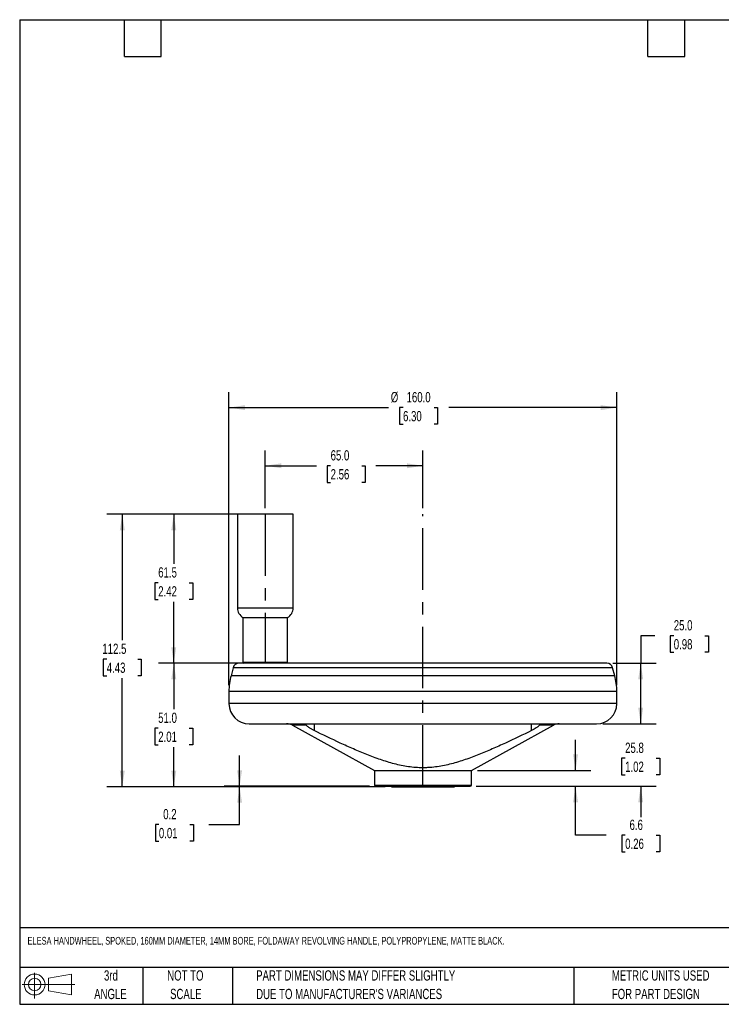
# Model space of a CAD drawing. Header units: millimetres. Extents: x 13 to 546, y 13 to 419.
# Tile 1 of 3: x 13 to 302, y 13 to 419. Entities that reach past the tile are written whole.
import ezdxf

# ---------------------------------------------------------------- set-up
doc = ezdxf.new("R2010")
doc.units = ezdxf.units.MM
doc.header["$LTSCALE"] = 2
doc.linetypes.add('CENTERX2', pattern=[20.32, 12.7, -2.54, 2.54, -2.54])
doc.layers.add('CENTER', color=40, linetype='CENTERX2')
doc.layers.add('DIMENSIONS', color=140, linetype='Continuous', lineweight=25)
doc.layers.add('TEXT', color=140, linetype='Continuous', lineweight=25)
doc.styles.add('SLDTEXTSTYLE0', font='TXT', dxfattribs={"width": 0.7})
doc.dimstyles.new('SLDDIMSTYLE0', dxfattribs={"dimtxt": 4.316016, "dimasz": 6.604, "dimexe": 0, "dimexo": 0.0625, "dimgap": 1.079004, "dimtad": 0, "dimtih": 1, "dimtoh": 1, "dimrnd": 1e-09, "dimzin": 12, "dimdsep": 46, "dimtxsty": 'SLDTEXTSTYLE0', "dimsah": 1, "dimcen": 0.09, "dimadec": 0, "dimazin": 3, "dimtfac": 1, "dimtofl": 0, "dimtmove": 0, "dimatfit": 3, "dimfxl": 0, "dimfrac": 2, "dimtolj": 1, "dimtzin": 12, "dimarcsym": 0})
doc.dimstyles.new('SLDDIMSTYLE1', dxfattribs={"dimtxt": 4.316016, "dimasz": 6.604, "dimexe": 0, "dimexo": 0.0625, "dimgap": 1.079004, "dimtad": 0, "dimtih": 1, "dimtoh": 1, "dimrnd": 1e-09, "dimzin": 4, "dimdsep": 46, "dimtxsty": 'SLDTEXTSTYLE0', "dimsah": 1, "dimcen": 0.09, "dimadec": 0, "dimazin": 1, "dimtfac": 1, "dimtofl": 0, "dimtmove": 0, "dimatfit": 3, "dimfxl": 0, "dimfrac": 2, "dimtolj": 1, "dimtzin": 12, "dimarcsym": 0})
doc.dimstyles.new('SLDDIMSTYLE2', dxfattribs={"dimtxt": 4.316016, "dimasz": 6.604, "dimexe": 0, "dimexo": 0.0625, "dimgap": 1.079004, "dimtad": 0, "dimtih": 1, "dimtoh": 1, "dimrnd": 1e-09, "dimdsep": 46, "dimtxsty": 'SLDTEXTSTYLE0', "dimsah": 1, "dimcen": 0.09, "dimadec": 0, "dimazin": 2, "dimtfac": 1, "dimtmove": 0, "dimatfit": 0, "dimfxl": 0, "dimfrac": 2, "dimtolj": 1, "dimtzin": 12, "dimarcsym": 0})
doc.dimstyles.new('SLDDIMSTYLE3', dxfattribs={"dimtxt": 4.316016, "dimasz": 6.604, "dimexe": 0, "dimexo": 0.0625, "dimgap": 1.079004, "dimtad": 0, "dimtih": 1, "dimtoh": 1, "dimrnd": 1e-09, "dimzin": 12, "dimdsep": 46, "dimtxsty": 'SLDTEXTSTYLE0', "dimsah": 1, "dimcen": 0.09, "dimadec": 0, "dimazin": 3, "dimtfac": 1, "dimtmove": 0, "dimatfit": 0, "dimfxl": 0, "dimfrac": 2, "dimtolj": 1, "dimtzin": 12, "dimarcsym": 0})

# ---------------------------------------------------------------- blocks, each defined once
blk = doc.blocks.new('Block11')
at = {"color": 7, "linetype": 'Continuous', "lineweight": 18}
for p, q in [((5.18, 10.62), (5.18, 0)), ((10.96, 8.33), (20.35, 10.06)), ((10.96, 3.19), (10.96, 8.33)), ((20.35, 10.06), (20.35, 1.46)), ((0, 5.76), (21.75, 5.76)), ((10.96, 3.19), (20.35, 1.46))]:
    blk.add_line(p, q, dxfattribs=at)
for radius in [4.3, 2.57]:
    blk.add_circle((5.18, 5.76), radius, dxfattribs=at)
blk = doc.blocks.new('Block12')
at = {"color": 7, "linetype": 'Continuous'}
blk.add_blockref('Block11', (0, 0), dxfattribs=at)
blk = doc.blocks.new('SW_NOTE_0_2')
at = {"layer": 'TEXT', "color": 0, "char_height": 4.2333, "attachment_point": 1, "style": 'SLDTEXTSTYLE0'}
for s, insert in [('PART DIMENSIONS MAY DIFFER SLIGHTLY', (0, 5.46)), ("DUE TO MANUFACTURER'S VARIANCES", (0, -2.19))]:
    blk.add_mtext(s, dxfattribs=dict(at, insert=insert))
blk = doc.blocks.new('SW_NOTE_0_3')
at = {"layer": 'TEXT', "color": 0, "char_height": 4.233, "attachment_point": 2, "style": 'SLDTEXTSTYLE0'}
for s, insert in [('NOT TO', (10.52, 5.46)), ('SCALE', (10.71, -2.19))]:
    blk.add_mtext(s, dxfattribs=dict(at, insert=insert))
blk = doc.blocks.new('SW_NOTE_0_4')
at = {"layer": 'TEXT', "color": 0, "char_height": 4.233, "attachment_point": 2, "style": 'SLDTEXTSTYLE0'}
for s, insert in [('3rd', (4.63, 5.46)), ('ANGLE', (4.44, -2.19))]:
    blk.add_mtext(s, dxfattribs=dict(at, insert=insert))
blk = doc.blocks.new('SW_NOTE_0_5')
at = {"layer": 'TEXT', "color": 0, "char_height": 4.2333, "attachment_point": 1, "style": 'SLDTEXTSTYLE0'}
for s, insert in [('METRIC UNITS USED', (0, 5.46)), ('FOR PART DESIGN', (0, -2.19))]:
    blk.add_mtext(s, dxfattribs=dict(at, insert=insert))
blk = doc.blocks.new('_D')
at = {"layer": 'DIMENSIONS'}
for p, q in [((111.47, 214.98), (69.9, 214.98)), ((76.25, 214.98), (76.25, 194.5)), ((69.84, 186.67), (68.39, 186.67)), ((68.39, 186.67), (68.39, 179.81)), ((82.66, 186.67), (84.11, 186.67)), ((84.11, 186.67), (84.11, 179.81)), ((68.39, 179.81), (69.84, 179.81)), ((76.25, 153.48), (76.25, 178.84)), ((84.11, 179.81), (82.66, 179.81)), ((111.47, 153.48), (69.9, 153.48))]:
    blk.add_line(p, q, dxfattribs=at)
for points in [[(76.25, 214.98), (75.23, 208.38), (77.27, 208.38)], [(76.25, 153.48), (77.27, 160.09), (75.23, 160.09)]]:
    blk.add_solid(points, dxfattribs=at)
at = {"layer": 'DIMENSIONS', "char_height": 4.233, "attachment_point": 1, "style": 'SLDTEXTSTYLE0'}
for s, insert in [('61.5', (69.84, 193.09)), ('2.42', (69.84, 185.27))]:
    blk.add_mtext(s, dxfattribs=dict(at, insert=insert))
blk = doc.blocks.new('_D_1')
at = {"layer": 'DIMENSIONS'}
for p, q in [((114.01, 217.52), (114.01, 241.33)), ((179.01, 217.52), (179.01, 241.33)), ((114.01, 234.98), (135.11, 234.98)), ((140.96, 234.98), (139.51, 234.98)), ((139.51, 234.98), (139.51, 228.12)), ((153.79, 234.98), (155.24, 234.98)), ((155.24, 234.98), (155.24, 228.12)), ((179.01, 234.98), (159.64, 234.98)), ((139.51, 228.12), (140.96, 228.12)), ((155.24, 228.12), (153.79, 228.12))]:
    blk.add_line(p, q, dxfattribs=at)
for points in [[(114.01, 234.98), (120.62, 233.97), (120.62, 236)], [(179.01, 234.98), (172.41, 236), (172.41, 233.97)]]:
    blk.add_solid(points, dxfattribs=at)
at = {"layer": 'DIMENSIONS', "char_height": 4.233, "attachment_point": 1, "style": 'SLDTEXTSTYLE0'}
for s, insert in [('65.0', (140.96, 241.41)), ('2.56', (140.96, 233.58))]:
    blk.add_mtext(s, dxfattribs=dict(at, insert=insert))
blk = doc.blocks.new('_D_2')
at = {"layer": 'DIMENSIONS'}
for p, q in [((100.62, 153.48), (69.9, 153.48)), ((76.25, 153.48), (76.25, 134.48)), ((69.84, 126.66), (68.39, 126.66)), ((68.39, 126.66), (68.39, 119.8)), ((82.66, 126.66), (84.11, 126.66)), ((84.11, 126.66), (84.11, 119.8)), ((68.39, 119.8), (69.84, 119.8)), ((76.25, 102.48), (76.25, 118.83)), ((84.11, 119.8), (82.66, 119.8)), ((163.47, 102.48), (69.9, 102.48))]:
    blk.add_line(p, q, dxfattribs=at)
for points in [[(76.25, 153.48), (75.23, 146.88), (77.27, 146.88)], [(76.25, 102.48), (77.27, 109.09), (75.23, 109.09)]]:
    blk.add_solid(points, dxfattribs=at)
at = {"layer": 'DIMENSIONS', "char_height": 4.233, "attachment_point": 1, "style": 'SLDTEXTSTYLE0'}
for s, insert in [('51.0', (69.84, 133.08)), ('2.01', (69.84, 125.26))]:
    blk.add_mtext(s, dxfattribs=dict(at, insert=insert))
blk = doc.blocks.new('_D_3')
at = {"layer": 'DIMENSIONS'}
for p, q in [((99.97, 214.98), (48.66, 214.98)), ((55.01, 214.98), (55.01, 162.97)), ((48.6, 155.15), (47.15, 155.15)), ((47.15, 155.15), (47.15, 148.29)), ((61.42, 155.15), (62.87, 155.15)), ((62.87, 155.15), (62.87, 148.29)), ((47.15, 148.29), (48.6, 148.29)), ((55.01, 102.48), (55.01, 147.32)), ((62.87, 148.29), (61.42, 148.29)), ((163.47, 102.48), (48.66, 102.48))]:
    blk.add_line(p, q, dxfattribs=at)
for points in [[(55.01, 214.98), (54, 208.38), (56.03, 208.38)], [(55.01, 102.48), (56.03, 109.09), (54, 109.09)]]:
    blk.add_solid(points, dxfattribs=at)
at = {"layer": 'DIMENSIONS', "char_height": 4.233, "attachment_point": 1, "style": 'SLDTEXTSTYLE0'}
for s, insert in [('112.5', (46.8, 161.57)), ('4.43', (48.6, 153.75))]:
    blk.add_mtext(s, dxfattribs=dict(at, insert=insert))
blk = doc.blocks.new('_D_4')
at = {"layer": 'DIMENSIONS'}
for p, q in [((99.01, 144.4), (99.01, 265.33)), ((259.01, 144.4), (259.01, 265.33)), ((99.01, 258.98), (164.81, 258.98)), ((170.83, 258.98), (169.38, 258.98)), ((169.38, 258.98), (169.38, 252.12)), ((183.66, 258.98), (185.11, 258.98)), ((185.11, 258.98), (185.11, 252.12)), ((259.01, 258.98), (189.68, 258.98)), ((169.38, 252.12), (170.83, 252.12)), ((185.11, 252.12), (183.66, 252.12))]:
    blk.add_line(p, q, dxfattribs=at)
for points in [[(99.01, 258.98), (105.62, 257.97), (105.62, 260)], [(259.01, 258.98), (252.41, 260), (252.41, 257.97)]]:
    blk.add_solid(points, dxfattribs=at)
at = {"layer": 'DIMENSIONS', "char_height": 4.233, "attachment_point": 1, "style": 'SLDTEXTSTYLE0'}
for s, insert in [('%%c', (165.78, 265.41)), ('160.0', (172.29, 265.41)), ('6.30', (170.83, 257.58))]:
    blk.add_mtext(s, dxfattribs=dict(at, insert=insert))
blk = doc.blocks.new('_D_5')
at = {"layer": 'DIMENSIONS'}
for p, q in [((103.41, 102.68), (103.41, 115.38)), ((156.97, 102.68), (97.06, 102.68)), ((163.47, 102.48), (97.06, 102.48)), ((103.41, 86.9), (103.41, 102.48)), ((70.11, 86.9), (68.66, 86.9)), ((68.66, 86.9), (68.66, 80.04)), ((82.93, 86.9), (84.38, 86.9)), ((84.38, 86.9), (84.38, 80.04)), ((90.71, 86.9), (103.41, 86.9)), ((68.66, 80.04), (70.11, 80.04)), ((84.38, 80.04), (82.93, 80.04))]:
    blk.add_line(p, q, dxfattribs=at)
for points in [[(103.41, 102.68), (104.43, 109.29), (102.4, 109.29)], [(103.41, 102.48), (102.4, 95.88), (104.43, 95.88)]]:
    blk.add_solid(points, dxfattribs=at)
at = {"layer": 'DIMENSIONS', "char_height": 4.233, "attachment_point": 1, "style": 'SLDTEXTSTYLE0'}
for s, insert in [('0.2', (71.9, 93.32)), ('0.01', (70.11, 85.49))]:
    blk.add_mtext(s, dxfattribs=dict(at, insert=insert))
blk = doc.blocks.new('_D_6')
at = {"layer": 'DIMENSIONS'}
for p, q in [((241.99, 109.23), (241.99, 121.93)), ((201.55, 109.23), (248.34, 109.23)), ((201.05, 102.68), (248.34, 102.68)), ((241.99, 82.48), (241.99, 102.68)), ((254.69, 82.48), (241.99, 82.48)), ((262.47, 82.48), (261.02, 82.48)), ((261.02, 82.48), (261.02, 75.62)), ((275.3, 82.48), (276.75, 82.48)), ((276.75, 82.48), (276.75, 75.62)), ((261.02, 75.62), (262.47, 75.62)), ((276.75, 75.62), (275.3, 75.62))]:
    blk.add_line(p, q, dxfattribs=at)
for points in [[(241.99, 109.23), (243.01, 115.84), (240.98, 115.84)], [(241.99, 102.68), (240.98, 96.08), (243.01, 96.08)]]:
    blk.add_solid(points, dxfattribs=at)
at = {"layer": 'DIMENSIONS', "char_height": 4.233, "attachment_point": 1, "style": 'SLDTEXTSTYLE0'}
for s, insert in [('6.6', (264.27, 88.91)), ('0.26', (262.47, 81.08))]:
    blk.add_mtext(s, dxfattribs=dict(at, insert=insert))
blk = doc.blocks.new('_D_7')
at = {"layer": 'DIMENSIONS'}
for p, q in [((268.87, 128.48), (268.87, 141.18)), ((253.22, 128.48), (275.22, 128.48)), ((262.45, 114.28), (261.01, 114.28)), ((261.01, 114.28), (261.01, 107.42)), ((275.28, 114.28), (276.73, 114.28)), ((276.73, 114.28), (276.73, 107.42)), ((261.01, 107.42), (262.45, 107.42)), ((276.73, 107.42), (275.28, 107.42)), ((201.05, 102.68), (275.22, 102.68)), ((268.87, 102.68), (268.87, 89.98))]:
    blk.add_line(p, q, dxfattribs=at)
for points in [[(268.87, 128.48), (269.88, 135.09), (267.85, 135.09)], [(268.87, 102.68), (267.85, 96.08), (269.88, 96.08)]]:
    blk.add_solid(points, dxfattribs=at)
at = {"layer": 'DIMENSIONS', "char_height": 4.233, "attachment_point": 1, "style": 'SLDTEXTSTYLE0'}
for s, insert in [('25.8', (262.45, 120.7)), ('1.02', (262.45, 112.88))]:
    blk.add_mtext(s, dxfattribs=dict(at, insert=insert))
blk = doc.blocks.new('_D_8')
at = {"layer": 'DIMENSIONS'}
for p, q in [((274.73, 164.85), (268.87, 164.85)), ((268.87, 164.85), (268.87, 153.48)), ((282.51, 164.85), (281.06, 164.85)), ((281.06, 164.85), (281.06, 157.99)), ((295.33, 164.85), (296.78, 164.85)), ((296.78, 164.85), (296.78, 157.99)), ((281.06, 157.99), (282.51, 157.99)), ((296.78, 157.99), (295.33, 157.99)), ((257.4, 153.48), (275.22, 153.48)), ((268.87, 128.48), (268.87, 153.48)), ((253.22, 128.48), (275.22, 128.48))]:
    blk.add_line(p, q, dxfattribs=at)
for points in [[(268.87, 153.48), (267.85, 146.88), (269.88, 146.88)], [(268.87, 128.48), (269.88, 135.09), (267.85, 135.09)]]:
    blk.add_solid(points, dxfattribs=at)
at = {"layer": 'DIMENSIONS', "char_height": 4.233, "attachment_point": 1, "style": 'SLDTEXTSTYLE0'}
for s, insert in [('25.0', (282.51, 171.27)), ('0.98', (282.51, 163.44))]:
    blk.add_mtext(s, dxfattribs=dict(at, insert=insert))

msp = doc.modelspace()

# ---------------------------------------------------------------- linework, layer by layer
for p, q in [((102.512452, 214.982175), (102.512452, 176.332175)), ((125.512452, 214.982175), (102.512452, 214.982175)), ((125.512452, 176.332175), (125.512452, 214.982175)), ((102.512452, 176.332175), (125.512452, 176.332175)), ((104.812452, 172.348458), (104.812452, 153.942175)), ((104.812452, 172.348458), (123.212452, 172.348458)), ((123.212452, 153.942175), (123.212452, 172.348458)), ((100.748865, 151.629222), (99.864307, 148.328005)), ((257.276039, 151.629222), (100.748865, 151.629222)), ((104.812452, 153.942175), (105.272452, 153.482175)), ((104.812452, 153.942175), (123.212452, 153.942175)), ((122.752452, 153.482175), (123.212452, 153.942175)), ((258.160598, 148.328005), (257.276039, 151.629222)), ((258.160598, 148.328005), (99.864307, 148.328005)), ((99.012452, 141.857529), (99.012452, 136.815508)), ((259.012452, 141.857529), (99.012452, 141.857529)), ((259.012452, 136.815508), (259.012452, 141.857529)), ((259.012452, 136.815508), (99.012452, 136.815508)), ((125.180444, 127.862037), (159.012452, 109.232175)), ((130.900672, 127.862037), (125.180444, 127.862037)), ((134.165896, 128.366036), (134.165896, 125.725543)), ((199.012452, 109.232175), (232.84446, 127.862037)), ((223.859009, 125.725543), (223.859009, 128.366036)), ((232.84446, 127.862037), (227.124232, 127.862037)), ((159.012452, 109.232175), (159.012452, 103.182175)), ((159.012452, 109.232175), (199.012452, 109.232175)), ((199.012452, 103.182175), (199.012452, 109.232175)), ((159.012452, 103.182175), (199.012452, 103.182175)), ((166.012452, 102.682175), (166.012452, 102.482175)), ((166.012452, 102.482175), (192.012452, 102.482175)), ((192.012452, 102.482175), (192.012452, 102.682175))]:
    msp.add_line(p, q)
for centre, radius, start, end in [((107.112452, 176.332175), 4.6, 180, 240), ((120.912452, 176.332175), 4.6, 300, 0), ((103.16368, 150.982175), 2.5, 90, 165), ((254.861225, 150.982175), 2.5, 15, 90), ((124.012452, 141.857529), 25, 165, 180), ((234.012452, 141.857529), 25, 0, 15), ((107.345786, 136.815508), 8.333333, 180, 270), ((250.679119, 136.815508), 8.333333, 270, 0), ((122.768639, 123.482175), 5, 61.16027411, 90), ((235.256266, 123.482175), 5, 90, 118.83972589), ((159.512452, 103.182175), 0.5, 180, 270), ((198.512452, 103.182175), 0.5, 270, 360)]:
    msp.add_arc(centre, radius, start, end)
for points, knots in [([(254.861225, 153.482175), (254.861225, 153.482175), (246.869635, 153.482175), (218.421632, 153.482175), (199.128228, 153.482175), (158.896676, 153.482175), (139.603272, 153.482175), (111.155269, 153.482175), (103.16368, 153.482175), (103.16368, 153.482175)], [0, 0, 0, 0, 0.25, 0.25, 0.5, 0.5, 0.75, 0.75, 1, 1, 1, 1]), ([(107.345786, 128.482175), (107.345786, 128.482175), (114.896739, 128.482175), (141.776193, 128.482175), (160.005808, 128.482175), (198.019096, 128.482175), (216.248711, 128.482175), (243.128165, 128.482175), (250.679119, 128.482175), (250.679119, 128.482175)], [0, 0, 0, 0, 0.25, 0.25, 0.5, 0.5, 0.75, 0.75, 1, 1, 1, 1]), ([(131.076703, 128.366036), (130.937296, 128.366036), (130.829352, 128.359568), (130.674102, 128.330553), (130.62774, 128.307565), (130.607838, 128.254912), (130.609194, 128.23425), (130.627759, 128.184841), (130.6452, 128.15584), (130.71947, 128.055742), (130.797881, 127.971541), (130.900672, 127.862037)], [0, 0, 0, 0, 0.25, 0.25, 0.5, 0.5, 0.625, 0.625, 0.75, 0.75, 1, 1, 1, 1]), ([(134.165896, 125.725543), (133.814183, 125.899421), (133.475635, 126.07951), (132.985516, 126.357577), (132.824088, 126.452281), (132.51465, 126.640105), (132.366249, 126.733397), (132.081904, 126.918778), (131.945958, 127.010866), (131.687146, 127.193842), (131.56506, 127.284247), (131.230059, 127.545588), (131.043904, 127.709451), (130.900672, 127.862037)], [0, 0, 0, 0, 0.25, 0.25, 0.375, 0.375, 0.5, 0.5, 0.625, 0.625, 0.75, 0.75, 1, 1, 1, 1]), ([(227.124232, 127.862037), (226.981245, 127.709712), (226.795068, 127.545726), (226.458801, 127.283451), (226.336279, 127.192778), (226.078713, 127.010719), (225.943089, 126.918836), (225.516338, 126.640612), (225.202057, 126.449888), (224.551735, 126.080887), (224.210171, 125.899149), (223.859009, 125.725543)], [0, 0, 0, 0, 0.25, 0.25, 0.375, 0.375, 0.5, 0.5, 0.75, 0.75, 1, 1, 1, 1]), ([(227.124232, 127.862037), (227.227021, 127.971539), (227.305267, 128.055582), (227.379445, 128.155458), (227.396969, 128.184487), (227.415697, 128.234099), (227.417081, 128.254816), (227.397207, 128.307568), (227.350851, 128.33054), (227.195572, 128.359569), (227.087608, 128.366036), (226.948202, 128.366036)], [0, 0, 0, 0, 0.25, 0.25, 0.375, 0.375, 0.5, 0.5, 0.75, 0.75, 1, 1, 1, 1]), ([(223.859009, 125.725543), (220.283272, 123.957785), (216.693593, 122.221746), (211.267676, 119.71187), (209.451994, 118.891267), (205.79999, 117.297016), (203.963741, 116.523202), (200.260116, 115.046389), (198.392858, 114.343121), (194.609882, 113.046829), (192.706227, 112.458084), (188.864227, 111.459892), (186.925534, 111.05093), (183.98019, 110.62753), (182.99218, 110.518131), (181.499642, 110.407641), (181.000378, 110.379731), (179.998198, 110.34252), (179.494103, 110.333231), (176.980504, 110.334557), (174.997571, 110.489457), (171.078176, 111.055089), (169.141435, 111.464282), (166.26094, 112.213583), (165.304878, 112.485936), (163.399495, 113.067759), (162.449106, 113.377598), (159.614511, 114.349569), (157.748824, 115.052535), (154.048129, 116.52862), (152.213237, 117.302006), (148.563814, 118.895345), (146.749357, 119.715463), (141.326986, 122.223843), (137.739507, 123.958836), (134.165896, 125.725543)], [0, 0, 0, 0, 0.125, 0.125, 0.1875, 0.1875, 0.25, 0.25, 0.3125, 0.3125, 0.375, 0.375, 0.4375, 0.4375, 0.46875, 0.46875, 0.484375, 0.484375, 0.5, 0.5, 0.5625, 0.5625, 0.625, 0.625, 0.65625, 0.65625, 0.6875, 0.6875, 0.75, 0.75, 0.8125, 0.8125, 0.875, 0.875, 1, 1, 1, 1]), ([(159.512452, 102.682175), (159.512452, 102.682175), (161.567014, 102.682175), (168.880726, 102.682175), (173.840877, 102.682175), (184.184027, 102.682175), (189.144179, 102.682175), (196.45789, 102.682175), (198.512452, 102.682175), (198.512452, 102.682175)], [0, 0, 0, 0, 0.25, 0.25, 0.5, 0.5, 0.75, 0.75, 1, 1, 1, 1])]:
    msp.add_open_spline(points, degree=3, knots=knots)
at = {"layer": 'CENTER'}
for p, q in [((114.012452, 214.982175), (114.012452, 153.482175)), ((179.012452, 102.482175), (179.012452, 214.982175))]:
    msp.add_line(p, q, dxfattribs=at)
at = {"layer": 'TEXT'}
for p, q in [((12.7, 419.1), (546.1, 419.1)), ((12.7, 419.1), (12.7, 12.7)), ((55.88, 403.86), (55.88, 419.1)), ((71.12, 403.86), (71.12, 419.1)), ((271.78, 403.86), (271.78, 419.1)), ((287.02, 403.86), (287.02, 419.1)), ((55.88, 403.86), (71.12, 403.86)), ((271.78, 403.86), (287.02, 403.86)), ((546.1, 44.252215), (12.7, 44.252215)), ((546.1, 27.94), (12.7, 27.94)), ((63.5, 27.94), (63.5, 12.7)), ((100.423256, 27.94), (100.423256, 12.7)), ((241.292955, 27.94), (241.292955, 12.7)), ((12.7, 12.7), (546.1, 12.7))]:
    msp.add_line(p, q, dxfattribs=at)

# ---------------------------------------------------------------- block references
for name, p in [('Block12', (13.675877, 15.107711)), ('SW_NOTE_0_4', (45.694695, 21.270933)), ('SW_NOTE_0_3', (70.51436, 21.270933)), ('SW_NOTE_0_2', (110.238569, 21.270932)), ('SW_NOTE_0_5', (256.956742, 21.270935))]:
    msp.add_blockref(name, p, dxfattribs=at)

# ---------------------------------------------------------------- texts
at = {"layer": 'TEXT', "insert": (15.931468, 40.524351), "char_height": 3.175, "attachment_point": 1, "style": 'SLDTEXTSTYLE0'}
msp.add_mtext('ELESA HANDWHEEL, SPOKED, 160MM DIAMETER, 14MM BORE, FOLDAWAY REVOLVING HANDLE, POLYPROPYLENE, MATTE BLACK.', dxfattribs=at)

# ---------------------------------------------------------------- dimensions: what is measured, and where the dimension line sits
at = {"layer": 'DIMENSIONS'}
dim = msp.add_linear_dim(base=(99.012452, 258.982175), p1=(259.012452, 141.857529), p2=(99.012452, 141.857529), text='%%c<>', dimstyle='SLDDIMSTYLE1', dxfattribs=at)
dim.commit()
dim.dimension.update_dxf_attribs({"geometry": '_D_4', "text_midpoint": (177.244349, 258.982175), "dimtype": 160})
dim = msp.add_linear_dim(base=(179.012452, 234.982175), p1=(114.012452, 214.982175), p2=(179.012452, 214.982175), dimstyle='SLDDIMSTYLE1', dxfattribs=at)
dim.commit()
dim.dimension.update_dxf_attribs({"geometry": '_D_1', "text_midpoint": (147.374123, 234.982175), "dimtype": 160})
for base, p1, p2, dimstyle, picture, middle in [((55.011674, 214.982175), (166.012452, 102.482175), (102.512452, 214.982175), 'SLDDIMSTYLE0', '_D_3', (55.011674, 155.148735)), ((76.250777, 153.482175), (114.012452, 214.982175), (114.012452, 153.482175), 'SLDDIMSTYLE0', '_D', (76.250777, 186.669528)), ((268.86767, 153.482175), (250.679119, 128.482175), (254.861225, 153.482175), 'SLDDIMSTYLE1', '_D_8', (268.86767, 164.846859)), ((76.250777, 153.482175), (166.012452, 102.482175), (103.16368, 153.482175), 'SLDDIMSTYLE1', '_D_2', (76.250777, 126.658858)), ((268.86767, 128.482175), (198.512452, 102.682175), (250.679119, 128.482175), 'SLDDIMSTYLE3', '_D_7', (268.86767, 114.280261)), ((241.992224, 109.232175), (198.512452, 102.682175), (199.012452, 109.232175), 'SLDDIMSTYLE3', '_D_6', (241.992224, 82.482175)), ((103.411722, 102.482175), (159.512452, 102.682175), (166.012452, 102.482175), 'SLDDIMSTYLE2', '_D_5', (103.411722, 86.895327))]:
    dim = msp.add_linear_dim(base=base, p1=p1, p2=p2, angle=90, dimstyle=dimstyle, dxfattribs=at)
    dim.commit()
    dim.dimension.update_dxf_attribs({"geometry": picture, "text_midpoint": middle, "dimtype": 160})

doc.saveas('drawing.dxf')
